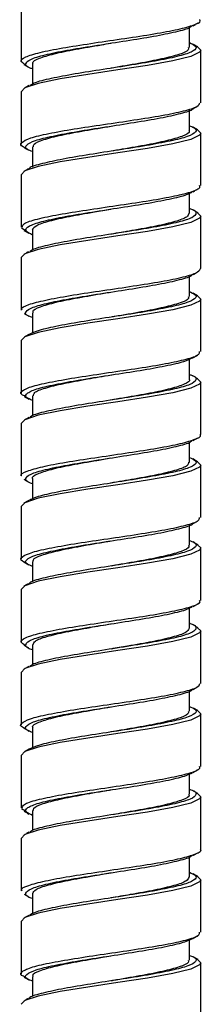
# Model space of a CAD drawing. Header units: inches. Extents: x 0.7 to 40, y 0 to 23.8.
# Tile 5 of 16: x 12.945 to 13.215, y 17.802 to 19.256. Entities that reach past the tile are written whole.
import ezdxf

# ---------------------------------------------------------------- set-up
doc = ezdxf.new("R2010")
doc.units = ezdxf.units.IN
doc.header["$MEASUREMENT"] = 0

msp = doc.modelspace()

# ---------------------------------------------------------------- linework, layer by layer
for p, q in [((12.9474, 19.2721), (12.9474, 19.1947)), ((13.1957, 19.2148), (13.1957, 19.2443)), ((13.2124, 19.1334), (13.2124, 19.2109)), ((12.964, 19.1907), (12.964, 19.1606)), ((13.0799, 19.1842), (13.0799, 19.1842)), ((12.9474, 19.1496), (12.9474, 19.0722)), ((13.1957, 19.0923), (13.1957, 19.1223)), ((13.2124, 19.0109), (13.2124, 19.0884)), ((12.964, 19.0682), (12.964, 19.0383)), ((12.9474, 19.0271), (12.9474, 18.9497)), ((13.1957, 18.9698), (13.1957, 18.9998)), ((13.2124, 18.8884), (13.2124, 18.9659)), ((12.9534, 18.9448), (12.9477, 18.9483)), ((12.964, 18.9457), (12.964, 18.916)), ((12.9474, 18.9046), (12.9474, 18.8271)), ((13.1957, 18.8473), (13.1957, 18.877)), ((13.0799, 18.8538), (13.0799, 18.8538)), ((13.2124, 18.7659), (13.2124, 18.8434)), ((12.964, 18.8232), (12.964, 18.7931)), ((13.0799, 18.8167), (13.0799, 18.8167)), ((12.9474, 18.7821), (12.9474, 18.7047)), ((13.1957, 18.7248), (13.1957, 18.7549)), ((13.2124, 18.6434), (13.2124, 18.7209)), ((12.964, 18.7007), (12.964, 18.6712)), ((12.9474, 18.6596), (12.9474, 18.5822)), ((13.1957, 18.6023), (13.1957, 18.6317)), ((13.2124, 18.5209), (13.2124, 18.5984)), ((12.964, 18.5782), (12.964, 18.5481)), ((12.9474, 18.5371), (12.9474, 18.4597)), ((13.1957, 18.4798), (13.1957, 18.5098)), ((13.0799, 18.4863), (13.0799, 18.4863)), ((13.2124, 18.3984), (13.2124, 18.4759)), ((12.964, 18.4557), (12.964, 18.4259)), ((12.9474, 18.4146), (12.9474, 18.3372)), ((13.1957, 18.3573), (13.1957, 18.3873)), ((13.2124, 18.2759), (13.2124, 18.3534)), ((12.964, 18.3332), (12.964, 18.3034)), ((13.0799, 18.3267), (13.0799, 18.3267)), ((12.9474, 18.2921), (12.9474, 18.2147)), ((13.1957, 18.2348), (13.1957, 18.2646)), ((13.2124, 18.1534), (13.2124, 18.2309)), ((12.964, 18.2107), (12.964, 18.1807)), ((12.9474, 18.1696), (12.9474, 18.0922)), ((13.1957, 18.1123), (13.1957, 18.1424)), ((13.2124, 18.0309), (13.2124, 18.1084)), ((12.9535, 18.0872), (12.9477, 18.0907)), ((12.964, 18.0882), (12.964, 18.0587)), ((12.9474, 18.0471), (12.9474, 17.9696)), ((13.1957, 17.9898), (13.1957, 18.0192)), ((13.0799, 17.9963), (13.0799, 17.9963)), ((13.2124, 17.9084), (13.2124, 17.9859)), ((12.964, 17.9657), (12.964, 17.9356)), ((12.9474, 17.9246), (12.9474, 17.8472)), ((13.1957, 17.8673), (13.1957, 17.8973)), ((13.2124, 17.7859), (13.2124, 17.8634)), ((12.964, 17.8432), (12.964, 17.8134))]:
    msp.add_line(p, q)
at = {"flags": 128}
for points in [[(13.2076, 19.2158), (13.2124, 19.2109), (13.2108, 19.2079), (13.198, 19.2017), (13.1712, 19.1951), (13.1338, 19.1884), (13.0902, 19.1818), (13.0455, 19.1751), (13.0047, 19.1685), (12.9725, 19.1618), (12.9527, 19.1552), (12.9474, 19.1496), (12.9474, 19.1496)], [(13.2077, 19.0932), (13.2124, 19.0884), (13.2108, 19.0854), (13.198, 19.0792), (13.1712, 19.0726), (13.1338, 19.0659), (13.0902, 19.0593), (13.0455, 19.0526), (13.0047, 19.046), (12.9725, 19.0393), (12.9527, 19.0327), (12.9474, 19.0271), (12.9474, 19.0271)], [(13.2078, 18.9706), (13.2124, 18.9659), (13.2108, 18.9629), (13.198, 18.9567), (13.1712, 18.9501), (13.1338, 18.9434), (13.0902, 18.9368), (13.0455, 18.9301), (13.0047, 18.9235), (12.9725, 18.9168), (12.9527, 18.9102), (12.9474, 18.9046), (12.9474, 18.9046)], [(13.2077, 18.8482), (13.2124, 18.8434), (13.2108, 18.8404), (13.198, 18.8342), (13.1712, 18.8276), (13.1338, 18.8209), (13.0902, 18.8143), (13.0455, 18.8076), (13.0047, 18.801), (12.9725, 18.7943), (12.9527, 18.7877), (12.9474, 18.7821), (12.9474, 18.7821)], [(13.2076, 18.7258), (13.2124, 18.7209), (13.2108, 18.7179), (13.198, 18.7117), (13.1712, 18.7051), (13.1338, 18.6984), (13.0902, 18.6918), (13.0455, 18.6851), (13.0047, 18.6785), (12.9725, 18.6718), (12.9527, 18.6652), (12.9474, 18.6596), (12.9474, 18.6596)], [(13.2077, 18.6032), (13.2124, 18.5984), (13.2108, 18.5954), (13.198, 18.5892), (13.1712, 18.5826), (13.1338, 18.5759), (13.0902, 18.5693), (13.0455, 18.5626), (13.0047, 18.556), (12.9725, 18.5493), (12.9527, 18.5427), (12.9474, 18.5371), (12.9474, 18.5371)], [(13.2078, 18.4806), (13.2124, 18.4759), (13.2108, 18.4729), (13.198, 18.4667), (13.1712, 18.4601), (13.1338, 18.4534), (13.0902, 18.4468), (13.0455, 18.4401), (13.0047, 18.4335), (12.9725, 18.4268), (12.9527, 18.4202), (12.9474, 18.4146), (12.9474, 18.4146)], [(13.2077, 18.3581), (13.2124, 18.3534), (13.2108, 18.3504), (13.198, 18.3442), (13.1712, 18.3376), (13.1338, 18.3309), (13.0902, 18.3243), (13.0455, 18.3176), (13.0047, 18.311), (12.9725, 18.3043), (12.9527, 18.2977), (12.9474, 18.2921), (12.9474, 18.2921)], [(13.2076, 18.2358), (13.2124, 18.2309), (13.2108, 18.2279), (13.198, 18.2217), (13.1712, 18.2151), (13.1338, 18.2084), (13.0902, 18.2018), (13.0455, 18.1951), (13.0047, 18.1885), (12.9725, 18.1818), (12.9527, 18.1752), (12.9474, 18.1696), (12.9474, 18.1696)], [(13.2076, 18.1133), (13.2124, 18.1084), (13.2108, 18.1054), (13.198, 18.0992), (13.1712, 18.0926), (13.1338, 18.0859), (13.0902, 18.0793), (13.0455, 18.0726), (13.0047, 18.066), (12.9725, 18.0593), (12.9527, 18.0527), (12.9474, 18.0471), (12.9474, 18.0471)], [(13.2077, 17.9906), (13.2124, 17.9859), (13.2108, 17.9829), (13.198, 17.9767), (13.1712, 17.9701), (13.1338, 17.9634), (13.0902, 17.9568), (13.0455, 17.9501), (13.0047, 17.9435), (12.9725, 17.9368), (12.9527, 17.9302), (12.9474, 17.9246), (12.9474, 17.9246)], [(13.0799, 17.9592), (13.0799, 17.9592)], [(13.2078, 17.8681), (13.2124, 17.8634), (13.2108, 17.8604), (13.198, 17.8542), (13.1712, 17.8476), (13.1338, 17.8409), (13.0902, 17.8343), (13.0455, 17.8276), (13.0047, 17.821), (12.9725, 17.8143), (12.9527, 17.8077), (12.9474, 17.8021), (12.9474, 17.8021)]]:
    msp.add_lwpolyline(points, dxfattribs=at)
for points, knots in [([(12.953, 19.1899), (12.9506, 19.1913), (12.9444, 19.195), (12.952, 19.2009), (12.9732, 19.2075), (13.0072, 19.2143), (13.0495, 19.2208), (13.0952, 19.2276), (13.1392, 19.2341), (13.1766, 19.2409), (13.2017, 19.2474), (13.2134, 19.2526), (13.2113, 19.2553), (13.2108, 19.2559)], [0, 0, 0, 0, 0.066645, 0.167316, 0.26797, 0.368628, 0.469306, 0.569961, 0.67067, 0.77132, 0.87204, 0.972689, 1, 1, 1, 1]), ([(13.2014, 19.247), (13.2026, 19.2477), (13.2049, 19.2491), (13.2072, 19.2505), (13.2084, 19.2512)], [0, 0, 0, 0, 0.4997718, 1, 1, 1, 1]), ([(12.964, 19.1832), (12.9631, 19.1835), (12.955, 19.186), (12.9526, 19.1907), (12.959, 19.1974), (12.9807, 19.204), (13.0135, 19.2108), (13.0541, 19.2173), (13.0975, 19.2241), (13.1392, 19.2306), (13.1731, 19.2374), (13.1945, 19.2427), (13.1985, 19.246), (13.1997, 19.247)], [0, 0, 0, 0, 0.013173, 0.117585, 0.221996, 0.326403, 0.430817, 0.535272, 0.63968, 0.744161, 0.848565, 0.953049, 1, 1, 1, 1]), ([(13.1957, 19.2222), (13.1996, 19.2203), (13.2081, 19.2161), (13.2036, 19.2099), (13.1859, 19.2032), (13.1556, 19.1965), (13.1167, 19.1899), (13.0735, 19.1832), (13.0309, 19.1767), (12.9945, 19.1698), (12.9689, 19.164), (12.9625, 19.1602), (12.9599, 19.1586)], [0, 0, 0, 0, 0.089808, 0.194563, 0.299253, 0.403974, 0.508666, 0.613361, 0.718069, 0.822762, 0.927511, 1, 1, 1, 1]), ([(12.9652, 19.1907), (12.9648, 19.1912), (12.9629, 19.1939), (12.9728, 19.199), (12.9944, 19.2055), (13.027, 19.2124), (13.0573, 19.2174), (13.0751, 19.2205), (13.0798, 19.2213)], [0, 0, 0, 0, 0.050998, 0.268837, 0.486814, 0.704637, 0.922653, 1, 1, 1, 1]), ([(13.2081, 19.2158), (13.2069, 19.2165), (13.2046, 19.2179), (13.2022, 19.2193), (13.201, 19.22)], [0, 0, 0, 0, 0.500305, 1, 1, 1, 1]), ([(13.1941, 19.2149), (13.1943, 19.2137), (13.1951, 19.2103), (13.1816, 19.2045), (13.1562, 19.198), (13.1215, 19.1912), (13.0943, 19.1867), (13.0807, 19.1844), (13.0802, 19.1843)], [0, 0, 0, 0, 0.119433, 0.337136, 0.555021, 0.772734, 0.990549, 1, 1, 1, 1]), ([(12.9513, 19.1899), (12.9524, 19.1892), (12.9548, 19.1878), (12.9571, 19.1864), (12.9583, 19.1857)], [0, 0, 0, 0, 0.500233, 1, 1, 1, 1]), ([(12.9586, 19.1587), (12.9574, 19.158), (12.955, 19.1566), (12.9527, 19.1552), (12.9515, 19.1545)], [0, 0, 0, 0, 0.499691, 1, 1, 1, 1]), ([(12.9519, 19.0674), (12.9514, 19.0676), (12.9451, 19.07), (12.9468, 19.0745), (12.9589, 19.0814), (12.9865, 19.0878), (13.0244, 19.0947), (13.0689, 19.1011), (13.1145, 19.1079), (13.1563, 19.1145), (13.1888, 19.1212), (13.2092, 19.1275), (13.2107, 19.1315), (13.2114, 19.1334)], [0, 0, 0, 0, 0.008425, 0.109155, 0.209834, 0.310581, 0.411258, 0.512002, 0.612683, 0.713405, 0.814089, 0.914773, 1, 1, 1, 1]), ([(12.964, 19.0612), (12.9613, 19.0622), (12.9527, 19.0655), (12.9535, 19.0708), (12.9662, 19.0777), (12.9928, 19.0841), (13.0293, 19.091), (13.0716, 19.0975), (13.1148, 19.1043), (13.1544, 19.1109), (13.1838, 19.1175), (13.1997, 19.1221), (13.2011, 19.1244), (13.2012, 19.1245)], [0, 0, 0, 0, 0.049103, 0.154213, 0.259257, 0.364381, 0.469424, 0.574539, 0.679586, 0.784669, 0.889719, 0.994771, 1, 1, 1, 1]), ([(13.2014, 19.1245), (13.2026, 19.1252), (13.205, 19.1266), (13.2073, 19.128), (13.2085, 19.1287)], [0, 0, 0, 0, 0.499745, 1, 1, 1, 1]), ([(13.1957, 19.0994), (13.1982, 19.0985), (13.2067, 19.0953), (13.2066, 19.0902), (13.1949, 19.0833), (13.1691, 19.0768), (13.1332, 19.07), (13.0911, 19.0635), (13.0478, 19.0567), (13.0078, 19.0501), (12.9776, 19.0434), (12.9609, 19.0388), (12.9592, 19.0363), (12.959, 19.036)], [0, 0, 0, 0, 0.042283, 0.147387, 0.252439, 0.357567, 0.462615, 0.567743, 0.672795, 0.7779, 0.882957, 0.988018, 1, 1, 1, 1]), ([(12.9656, 19.0681), (12.9654, 19.0695), (12.965, 19.073), (12.9794, 19.079), (13.0054, 19.0855), (13.0406, 19.0922), (13.0669, 19.0966), (13.08, 19.0988)], [0, 0, 0, 0, 0.132582, 0.349781, 0.567139, 0.784351, 1, 1, 1, 1]), ([(13.1948, 19.0923), (13.1951, 19.092), (13.1971, 19.0894), (13.1879, 19.0844), (13.167, 19.0779), (13.1349, 19.0711), (13.1042, 19.0659), (13.0855, 19.0627), (13.0801, 19.0617)], [0, 0, 0, 0, 0.037613, 0.255657, 0.473805, 0.691834, 0.910042, 1, 1, 1, 1]), ([(13.2083, 19.0931), (13.2072, 19.0938), (13.2048, 19.0953), (13.2025, 19.0967), (13.2013, 19.0974)], [0, 0, 0, 0, 0.5003, 1, 1, 1, 1]), ([(12.9513, 19.0675), (12.9524, 19.0667), (12.9548, 19.0653), (12.9571, 19.0639), (12.9583, 19.0632)], [0, 0, 0, 0, 0.5002752, 1, 1, 1, 1]), ([(12.9583, 19.0361), (12.9572, 19.0354), (12.9548, 19.0339), (12.9524, 19.0325), (12.9513, 19.0318)], [0, 0, 0, 0, 0.499721, 1, 1, 1, 1]), ([(12.9486, 18.9497), (12.9491, 18.9514), (12.95, 18.9554), (12.9696, 18.9616), (13.0015, 18.9683), (13.0429, 18.9748), (13.0885, 18.9816), (13.133, 18.9881), (13.1717, 18.9949), (13.1989, 19.0014), (13.2124, 19.0069), (13.2109, 19.01), (13.2105, 19.0109)], [0, 0, 0, 0, 0.08633, 0.194844, 0.303371, 0.411883, 0.5204, 0.628941, 0.737454, 0.846027, 0.954535, 1, 1, 1, 1]), ([(12.964, 18.938), (12.9598, 18.9402), (12.9514, 18.9446), (12.9569, 18.9511), (12.9756, 18.9578), (13.0066, 18.9645), (13.046, 18.971), (13.0892, 18.9778), (13.1316, 18.9843), (13.1674, 18.9912), (13.1919, 18.9968), (13.1976, 19.0005), (13.1998, 19.002)], [0, 0, 0, 0, 0.100538, 0.204688, 0.308788, 0.412894, 0.516989, 0.621093, 0.725229, 0.829326, 0.933492, 1, 1, 1, 1]), ([(13.2013, 19.0019), (13.2025, 19.0026), (13.2049, 19.004), (13.2072, 19.0055), (13.2084, 19.0062)], [0, 0, 0, 0, 0.499708, 1, 1, 1, 1]), ([(13.1957, 18.9774), (13.1963, 18.9772), (13.2042, 18.9749), (13.2071, 18.9702), (13.2017, 18.9636), (13.1809, 18.957), (13.1488, 18.9502), (13.1086, 18.9437), (13.0652, 18.9369), (13.0233, 18.9304), (12.9886, 18.9235), (12.9661, 18.9181), (12.9616, 18.9147), (12.96, 18.9135)], [0, 0, 0, 0, 0.007701, 0.111897, 0.216112, 0.320307, 0.424507, 0.528728, 0.632924, 0.737182, 0.841372, 0.945642, 1, 1, 1, 1]), ([(12.9641, 18.9456), (12.9653, 18.9478), (12.9676, 18.9522), (12.9877, 18.9588), (13.0175, 18.9656), (13.0502, 18.9713), (13.0717, 18.9749), (13.0799, 18.9763)], [0, 0, 0, 0, 0.212503, 0.429811, 0.647138, 0.864542, 1, 1, 1, 1]), ([(13.2085, 18.9706), (13.2073, 18.9713), (13.205, 18.9727), (13.2026, 18.9741), (13.2014, 18.9748)], [0, 0, 0, 0, 0.500251, 1, 1, 1, 1]), ([(13.1947, 18.9699), (13.1943, 18.9681), (13.1933, 18.9641), (13.1759, 18.9578), (13.1477, 18.9511), (13.1138, 18.9449), (13.09, 18.9409), (13.0796, 18.9392)], [0, 0, 0, 0, 0.177064, 0.394106, 0.611171, 0.828203, 1, 1, 1, 1]), ([(12.9514, 18.9449), (12.9526, 18.9442), (12.9549, 18.9427), (12.9573, 18.9413), (12.9585, 18.9406)], [0, 0, 0, 0, 0.5003033, 1, 1, 1, 1]), ([(12.9583, 18.9136), (12.9571, 18.9129), (12.9548, 18.9114), (12.9525, 18.91), (12.9513, 18.9093)], [0, 0, 0, 0, 0.4997759, 1, 1, 1, 1]), ([(12.9487, 18.8271), (12.9483, 18.8276), (12.946, 18.8303), (12.9571, 18.8354), (12.9815, 18.8418), (13.0184, 18.8487), (13.0621, 18.8551), (13.1079, 18.862), (13.1506, 18.8684), (13.1848, 18.8752), (13.2079, 18.8818), (13.2108, 18.8862), (13.2123, 18.8884)], [0, 0, 0, 0, 0.023852, 0.132383, 0.240964, 0.349488, 0.458086, 0.566608, 0.675202, 0.783728, 0.892297, 1, 1, 1, 1]), ([(12.964, 18.816), (12.9621, 18.8167), (12.9537, 18.8196), (12.9527, 18.8246), (12.9626, 18.8314), (12.9869, 18.8379), (13.0217, 18.8447), (13.0633, 18.8512), (13.1067, 18.858), (13.1474, 18.8645), (13.179, 18.8713), (13.1972, 18.8762), (13.1996, 18.8789), (13.2, 18.8793)], [0, 0, 0, 0, 0.031205, 0.136347, 0.241475, 0.346658, 0.45178, 0.556981, 0.662101, 0.767296, 0.87242, 0.977588, 1, 1, 1, 1]), ([(13.2011, 18.8793), (13.2023, 18.88), (13.2047, 18.8814), (13.207, 18.8829), (13.2082, 18.8836)], [0, 0, 0, 0, 0.499691, 1, 1, 1, 1]), ([(13.1957, 18.8544), (13.1989, 18.853), (13.2075, 18.8495), (13.2055, 18.8439), (13.1909, 18.837), (13.1629, 18.8305), (13.1255, 18.8237), (13.0828, 18.8172), (13.0397, 18.8105), (13.0016, 18.8038), (12.9721, 18.7974), (12.9632, 18.7932), (12.959, 18.7911)], [0, 0, 0, 0, 0.06218, 0.1675, 0.272739, 0.378056, 0.483299, 0.588588, 0.693836, 0.799083, 0.904327, 1, 1, 1, 1]), ([(12.9655, 18.8232), (12.9651, 18.8239), (12.9634, 18.8268), (12.9744, 18.8322), (12.9973, 18.8387), (13.0307, 18.8455), (13.0599, 18.8504), (13.0764, 18.8532), (13.0797, 18.8538)], [0, 0, 0, 0, 0.073105, 0.291027, 0.509128, 0.72704, 0.945144, 1, 1, 1, 1]), ([(13.1941, 18.8473), (13.1945, 18.8464), (13.1957, 18.8432), (13.1835, 18.8376), (13.1593, 18.8312), (13.1253, 18.8243), (13.097, 18.8196), (13.082, 18.8171), (13.0801, 18.8168)], [0, 0, 0, 0, 0.095754, 0.313733, 0.531909, 0.74989, 0.968031, 1, 1, 1, 1]), ([(13.2083, 18.8481), (13.2072, 18.8488), (13.2048, 18.8502), (13.2025, 18.8517), (13.2013, 18.8524)], [0, 0, 0, 0, 0.500243, 1, 1, 1, 1]), ([(12.9516, 18.8223), (12.9527, 18.8216), (12.9551, 18.8201), (12.9575, 18.8187), (12.9586, 18.818)], [0, 0, 0, 0, 0.500308, 1, 1, 1, 1]), ([(12.9586, 18.7912), (12.9574, 18.7905), (12.9551, 18.7891), (12.9527, 18.7877), (12.9516, 18.787)], [0, 0, 0, 0, 0.499729, 1, 1, 1, 1]), ([(12.9535, 18.6996), (12.9515, 18.7006), (12.9446, 18.7037), (12.9486, 18.7089), (12.9654, 18.7157), (12.9962, 18.7222), (13.0364, 18.7289), (13.0817, 18.7356), (13.1268, 18.7422), (13.1666, 18.7489), (13.1957, 18.7554), (13.2114, 18.7613), (13.2107, 18.7647), (13.2105, 18.7659)], [0, 0, 0, 0, 0.040437, 0.140787, 0.24107, 0.341402, 0.44169, 0.541987, 0.642271, 0.742561, 0.842876, 0.943162, 1, 1, 1, 1]), ([(12.964, 18.6935), (12.9605, 18.6951), (12.952, 18.699), (12.955, 18.7048), (12.9709, 18.7116), (12.9999, 18.7181), (13.038, 18.7249), (13.081, 18.7315), (13.1239, 18.7381), (13.1613, 18.7449), (13.1889, 18.7509), (13.1967, 18.755), (13.2001, 18.7568)], [0, 0, 0, 0, 0.073362, 0.178641, 0.283839, 0.3891, 0.494304, 0.599526, 0.704728, 0.809937, 0.915169, 1, 1, 1, 1]), ([(13.201, 18.7567), (13.2022, 18.7574), (13.2046, 18.7589), (13.2069, 18.7603), (13.2081, 18.761)], [0, 0, 0, 0, 0.499699, 1, 1, 1, 1]), ([(13.1957, 18.7321), (13.1972, 18.7316), (13.2055, 18.7289), (13.2071, 18.724), (13.1988, 18.7172), (13.1756, 18.7108), (13.1416, 18.7039), (13.1004, 18.6975), (13.057, 18.6906), (13.0159, 18.6841), (12.9832, 18.6773), (12.9637, 18.6723), (12.9608, 18.6694), (12.9601, 18.6687)], [0, 0, 0, 0, 0.023149, 0.128168, 0.233196, 0.338254, 0.443276, 0.548366, 0.653382, 0.75848, 0.863498, 0.968581, 1, 1, 1, 1]), ([(12.9654, 18.7007), (12.9655, 18.7022), (12.9657, 18.706), (12.9815, 18.7121), (13.0087, 18.7187), (13.0433, 18.7252), (13.0684, 18.7294), (13.0803, 18.7314)], [0, 0, 0, 0, 0.154469, 0.371322, 0.588277, 0.805138, 1, 1, 1, 1]), ([(13.2081, 18.7258), (13.2069, 18.7265), (13.2046, 18.7279), (13.2022, 18.7293), (13.201, 18.73)], [0, 0, 0, 0, 0.500294, 1, 1, 1, 1]), ([(13.1953, 18.7248), (13.1954, 18.7247), (13.1976, 18.7223), (13.1892, 18.7176), (13.1698, 18.7111), (13.1385, 18.7042), (13.1068, 18.6988), (13.0867, 18.6954), (13.0799, 18.6942)], [0, 0, 0, 0, 0.015671, 0.233462, 0.451288, 0.669072, 0.886995, 1, 1, 1, 1]), ([(12.9516, 18.6997), (12.9528, 18.699), (12.9552, 18.6976), (12.9575, 18.6962), (12.9587, 18.6955)], [0, 0, 0, 0, 0.5002879, 1, 1, 1, 1]), ([(12.9587, 18.6688), (12.9575, 18.6681), (12.9551, 18.6666), (12.9528, 18.6652), (12.9516, 18.6645)], [0, 0, 0, 0, 0.499693, 1, 1, 1, 1]), ([(12.9479, 18.5822), (12.9477, 18.5823), (12.9452, 18.5847), (12.9548, 18.5894), (12.9769, 18.5959), (13.0125, 18.6027), (13.0554, 18.6091), (13.1013, 18.616), (13.1446, 18.6224), (13.1808, 18.6293), (13.204, 18.6358), (13.2141, 18.6406), (13.2117, 18.6431), (13.2114, 18.6434)], [0, 0, 0, 0, 0.007953, 0.116491, 0.225044, 0.333579, 0.442168, 0.550698, 0.659302, 0.767831, 0.876429, 0.984961, 1, 1, 1, 1]), ([(13.2011, 18.6343), (13.2023, 18.635), (13.2046, 18.6364), (13.207, 18.6378), (13.2082, 18.6385)], [0, 0, 0, 0, 0.499729, 1, 1, 1, 1]), ([(12.964, 18.5708), (12.963, 18.5711), (12.9548, 18.5736), (12.9525, 18.5784), (12.9594, 18.5851), (12.9814, 18.5916), (13.0144, 18.5984), (13.0551, 18.6049), (13.0985, 18.6118), (13.1401, 18.6182), (13.1738, 18.6251), (13.1947, 18.6303), (13.1984, 18.6334), (13.1995, 18.6343)], [0, 0, 0, 0, 0.015122, 0.119878, 0.224634, 0.329393, 0.43415, 0.538955, 0.643706, 0.748532, 0.85328, 0.958106, 1, 1, 1, 1]), ([(13.1957, 18.6097), (13.1996, 18.6078), (13.2081, 18.6037), (13.2038, 18.5976), (13.1865, 18.5908), (13.1564, 18.5842), (13.1177, 18.5776), (13.0745, 18.5708), (13.0319, 18.5643), (12.9953, 18.5575), (12.9692, 18.5516), (12.9625, 18.5477), (12.9596, 18.546)], [0, 0, 0, 0, 0.0862026, 0.1909, 0.2955295, 0.4001961, 0.5048284, 0.6094624, 0.7141025, 0.8187364, 0.92342, 1, 1, 1, 1]), ([(12.9644, 18.5782), (12.9643, 18.5783), (12.9621, 18.5807), (12.9704, 18.5854), (12.9899, 18.5919), (13.0211, 18.5988), (13.0528, 18.6042), (13.0729, 18.6076), (13.0798, 18.6088)], [0, 0, 0, 0, 0.015208, 0.233044, 0.450914, 0.668744, 0.886712, 1, 1, 1, 1]), ([(13.1944, 18.6024), (13.1943, 18.6008), (13.194, 18.597), (13.1782, 18.5909), (13.151, 18.5843), (13.1164, 18.5779), (13.0913, 18.5736), (13.0794, 18.5716)], [0, 0, 0, 0, 0.154936, 0.371773, 0.588709, 0.805554, 1, 1, 1, 1]), ([(13.2083, 18.6032), (13.2071, 18.6039), (13.2047, 18.6053), (13.2024, 18.6067), (13.2012, 18.6074)], [0, 0, 0, 0, 0.500307, 1, 1, 1, 1]), ([(12.9514, 18.5773), (12.9526, 18.5766), (12.955, 18.5752), (12.9573, 18.5738), (12.9585, 18.5731)], [0, 0, 0, 0, 0.500251, 1, 1, 1, 1]), ([(12.9584, 18.5461), (12.9572, 18.5454), (12.9549, 18.544), (12.9525, 18.5426), (12.9513, 18.5419)], [0, 0, 0, 0, 0.4997047, 1, 1, 1, 1]), ([(12.9526, 18.4549), (12.9514, 18.4554), (12.9448, 18.4581), (12.9475, 18.4629), (12.9619, 18.4697), (12.991, 18.4762), (13.0301, 18.483), (13.075, 18.4895), (13.1204, 18.4962), (13.1612, 18.5029), (13.1922, 18.5095), (13.2103, 18.5156), (13.2107, 18.5193), (13.2108, 18.5209)], [0, 0, 0, 0, 0.022445, 0.123121, 0.22373, 0.324407, 0.425017, 0.525676, 0.626291, 0.726913, 0.827524, 0.928142, 1, 1, 1, 1]), ([(12.964, 18.4487), (12.9612, 18.4498), (12.9526, 18.4531), (12.9536, 18.4585), (12.9667, 18.4654), (12.9936, 18.4718), (13.0302, 18.4787), (13.0727, 18.4852), (13.1158, 18.4919), (13.1553, 18.4985), (13.1843, 18.5051), (13.2, 18.5097), (13.2013, 18.5119), (13.2013, 18.5119)], [0, 0, 0, 0, 0.051608, 0.156877, 0.262075, 0.367354, 0.472553, 0.577819, 0.683022, 0.788253, 0.893457, 0.998665, 1, 1, 1, 1]), ([(13.2014, 18.512), (13.2026, 18.5127), (13.2049, 18.5141), (13.2072, 18.5155), (13.2084, 18.5162)], [0, 0, 0, 0, 0.499766, 1, 1, 1, 1]), ([(13.1957, 18.4869), (13.1981, 18.486), (13.2066, 18.4829), (13.2067, 18.4778), (13.1954, 18.4709), (13.1698, 18.4645), (13.1342, 18.4576), (13.0921, 18.4512), (13.0488, 18.4443), (13.0087, 18.4378), (12.9782, 18.4311), (12.9611, 18.4264), (12.9593, 18.4238), (12.9591, 18.4235)], [0, 0, 0, 0, 0.039988, 0.14501, 0.249987, 0.355036, 0.460009, 0.565062, 0.670036, 0.77507, 0.88005, 0.985043, 1, 1, 1, 1]), ([(12.9656, 18.4557), (12.9653, 18.4566), (12.964, 18.4598), (12.9762, 18.4654), (13.0003, 18.4718), (13.0344, 18.4787), (13.0626, 18.4834), (13.0776, 18.4859), (13.0796, 18.4863)], [0, 0, 0, 0, 0.095273, 0.313257, 0.531436, 0.749421, 0.967567, 1, 1, 1, 1]), ([(13.1942, 18.4798), (13.1946, 18.4791), (13.1963, 18.4762), (13.1853, 18.4708), (13.1623, 18.4643), (13.129, 18.4575), (13.0997, 18.4526), (13.0833, 18.4498), (13.08, 18.4492)], [0, 0, 0, 0, 0.07357, 0.291448, 0.509507, 0.727377, 0.945437, 1, 1, 1, 1]), ([(13.2085, 18.4806), (13.2073, 18.4813), (13.2049, 18.4827), (13.2026, 18.4841), (13.2014, 18.4848)], [0, 0, 0, 0, 0.500272, 1, 1, 1, 1]), ([(12.9513, 18.4549), (12.9525, 18.4542), (12.9548, 18.4528), (12.9571, 18.4514), (12.9583, 18.4507)], [0, 0, 0, 0, 0.500223, 1, 1, 1, 1]), ([(12.9583, 18.4235), (12.9571, 18.4228), (12.9548, 18.4214), (12.9524, 18.42), (12.9512, 18.4193)], [0, 0, 0, 0, 0.499757, 1, 1, 1, 1]), ([(12.9531, 18.3324), (12.9506, 18.3338), (12.9444, 18.3375), (12.9518, 18.3433), (12.9728, 18.3499), (13.0067, 18.3567), (13.0488, 18.3632), (13.0946, 18.37), (13.1386, 18.3765), (13.1761, 18.3833), (13.2014, 18.3898), (13.2133, 18.395), (13.2112, 18.3978), (13.2108, 18.3984)], [0, 0, 0, 0, 0.0651129, 0.1657965, 0.2664596, 0.3671267, 0.4678094, 0.5684738, 0.6691889, 0.7698479, 0.8705761, 0.971234, 1, 1, 1, 1]), ([(13.2015, 18.3895), (13.2026, 18.3902), (13.205, 18.3916), (13.2073, 18.393), (13.2085, 18.3937)], [0, 0, 0, 0, 0.499755, 1, 1, 1, 1]), ([(12.964, 18.3254), (12.964, 18.3254), (12.9563, 18.3276), (12.9529, 18.3322), (12.9567, 18.3388), (12.9763, 18.3454), (13.0074, 18.3521), (13.047, 18.3587), (13.0903, 18.3655), (13.1326, 18.372), (13.1682, 18.3788), (13.1923, 18.3845), (13.1978, 18.3881), (13.1999, 18.3895)], [0, 0, 0, 0, 0.0002831, 0.1041328, 0.208031, 0.311885, 0.4157374, 0.5195838, 0.6234405, 0.727336, 0.8311866, 0.9351087, 1, 1, 1, 1]), ([(13.1957, 18.3649), (13.1962, 18.3648), (13.204, 18.3625), (13.207, 18.3579), (13.202, 18.3512), (13.1815, 18.3446), (13.1497, 18.3379), (13.1096, 18.3314), (13.0663, 18.3245), (13.0242, 18.3181), (12.9893, 18.3112), (12.9665, 18.3058), (12.9618, 18.3023), (12.9601, 18.3011)], [0, 0, 0, 0, 0.005866, 0.110149, 0.21446, 0.318744, 0.423031, 0.527334, 0.631619, 0.735961, 0.840239, 0.944597, 1, 1, 1, 1]), ([(12.965, 18.3332), (12.9654, 18.3349), (12.9664, 18.3389), (12.9838, 18.3452), (13.012, 18.3519), (13.0459, 18.3581), (13.0696, 18.3621), (13.0801, 18.3639)], [0, 0, 0, 0, 0.176621, 0.393711, 0.610825, 0.827906, 1, 1, 1, 1]), ([(13.2084, 18.3581), (13.2072, 18.3588), (13.2049, 18.3602), (13.2026, 18.3616), (13.2014, 18.3623)], [0, 0, 0, 0, 0.5002289, 1, 1, 1, 1]), ([(13.1956, 18.3574), (13.1944, 18.3552), (13.1921, 18.3508), (13.172, 18.3442), (13.1421, 18.3374), (13.1095, 18.3318), (13.088, 18.3281), (13.0798, 18.3267)], [0, 0, 0, 0, 0.2129158, 0.4301618, 0.6474271, 0.8647706, 1, 1, 1, 1]), ([(12.9512, 18.3325), (12.9524, 18.3318), (12.9548, 18.3303), (12.9571, 18.3289), (12.9583, 18.3282)], [0, 0, 0, 0, 0.500267, 1, 1, 1, 1]), ([(12.9585, 18.3012), (12.9573, 18.3004), (12.955, 18.299), (12.9526, 18.2976), (12.9514, 18.2969)], [0, 0, 0, 0, 0.4997493, 1, 1, 1, 1]), ([(12.9519, 18.2099), (12.9515, 18.21), (12.9451, 18.2125), (12.9467, 18.2169), (12.9586, 18.2238), (12.9861, 18.2302), (13.0238, 18.2371), (13.0682, 18.2435), (13.1139, 18.2503), (13.1557, 18.2569), (13.1884, 18.2636), (13.2091, 18.2699), (13.2107, 18.274), (13.2114, 18.2759)], [0, 0, 0, 0, 0.007907, 0.10854, 0.209125, 0.309776, 0.410359, 0.51101, 0.611595, 0.712226, 0.812815, 0.913408, 1, 1, 1, 1]), ([(12.964, 18.2036), (12.962, 18.2043), (12.9535, 18.2072), (12.9528, 18.2122), (12.963, 18.2191), (12.9876, 18.2255), (13.0226, 18.2324), (13.0644, 18.2388), (13.1078, 18.2457), (13.1483, 18.2522), (13.1797, 18.259), (13.1976, 18.2638), (13.1999, 18.2665), (13.2002, 18.267)], [0, 0, 0, 0, 0.033267, 0.138239, 0.24319, 0.348199, 0.453143, 0.558167, 0.66311, 0.768126, 0.873073, 0.978058, 1, 1, 1, 1]), ([(13.2014, 18.2669), (13.2025, 18.2677), (13.2049, 18.2691), (13.2073, 18.2705), (13.2084, 18.2712)], [0, 0, 0, 0, 0.499715, 1, 1, 1, 1]), ([(13.1957, 18.2419), (13.1988, 18.2406), (13.2074, 18.2371), (13.2056, 18.2315), (13.1914, 18.2247), (13.1637, 18.2182), (13.1265, 18.2114), (13.0839, 18.2048), (13.0407, 18.1982), (13.0024, 18.1915), (12.9726, 18.1851), (12.9634, 18.1807), (12.959, 18.1787)], [0, 0, 0, 0, 0.059538, 0.164937, 0.270256, 0.375655, 0.480977, 0.586352, 0.691679, 0.797008, 0.902329, 1, 1, 1, 1]), ([(12.9649, 18.2107), (12.9646, 18.2111), (12.9626, 18.2136), (12.9718, 18.2186), (12.9926, 18.2251), (13.0247, 18.2319), (13.0556, 18.2372), (13.0743, 18.2404), (13.0799, 18.2413)], [0, 0, 0, 0, 0.037068, 0.254759, 0.472553, 0.690229, 0.908084, 1, 1, 1, 1]), ([(13.1941, 18.2349), (13.1943, 18.2335), (13.1947, 18.23), (13.1803, 18.224), (13.1542, 18.2175), (13.1191, 18.2108), (13.0928, 18.2064), (13.0797, 18.2042)], [0, 0, 0, 0, 0.13306, 0.350266, 0.56763, 0.784849, 1, 1, 1, 1]), ([(13.2081, 18.2358), (13.207, 18.2365), (13.2046, 18.2379), (13.2022, 18.2393), (13.2011, 18.24)], [0, 0, 0, 0, 0.500278, 1, 1, 1, 1]), ([(12.9514, 18.2099), (12.9525, 18.2092), (12.9549, 18.2078), (12.9573, 18.2063), (12.9584, 18.2056)], [0, 0, 0, 0, 0.5002989, 1, 1, 1, 1]), ([(12.9587, 18.1788), (12.9575, 18.1781), (12.9552, 18.1767), (12.9528, 18.1752), (12.9516, 18.1745)], [0, 0, 0, 0, 0.499702, 1, 1, 1, 1]), ([(12.9487, 18.0922), (12.9491, 18.0939), (12.9499, 18.0978), (12.9692, 18.104), (13.001, 18.1107), (13.0423, 18.1173), (13.0878, 18.124), (13.1324, 18.1305), (13.1712, 18.1373), (13.1986, 18.1438), (13.2124, 18.1493), (13.2109, 18.1525), (13.2105, 18.1534)], [0, 0, 0, 0, 0.084763, 0.193276, 0.301807, 0.410319, 0.518835, 0.627371, 0.735884, 0.844454, 0.952962, 1, 1, 1, 1]), ([(12.964, 18.081), (12.9604, 18.0826), (12.9519, 18.0865), (12.9552, 18.0924), (12.9715, 18.0993), (13.0007, 18.1058), (13.039, 18.1125), (13.082, 18.1192), (13.1248, 18.1257), (13.1621, 18.1325), (13.1894, 18.1386), (13.1969, 18.1426), (13.2002, 18.1444)], [0, 0, 0, 0, 0.076299, 0.181358, 0.286341, 0.39138, 0.496367, 0.601364, 0.706347, 0.811338, 0.91636, 1, 1, 1, 1]), ([(13.2012, 18.1443), (13.2024, 18.145), (13.2047, 18.1465), (13.2071, 18.1479), (13.2083, 18.1486)], [0, 0, 0, 0, 0.499693, 1, 1, 1, 1]), ([(13.1957, 18.1196), (13.1971, 18.1192), (13.2054, 18.1165), (13.2072, 18.1117), (13.1992, 18.1049), (13.1762, 18.0984), (13.1425, 18.0916), (13.1014, 18.0851), (13.058, 18.0782), (13.0168, 18.0718), (12.9838, 18.0649), (12.964, 18.0599), (12.9608, 18.0569), (12.96, 18.0562)], [0, 0, 0, 0, 0.021115, 0.125941, 0.230771, 0.335626, 0.440453, 0.545343, 0.650164, 0.755065, 0.859886, 0.964776, 1, 1, 1, 1]), ([(12.9657, 18.0881), (12.9654, 18.0893), (12.9646, 18.0927), (12.9781, 18.0985), (13.0035, 18.105), (13.0381, 18.1119), (13.0653, 18.1163), (13.0789, 18.1187), (13.0795, 18.1187)], [0, 0, 0, 0, 0.118997, 0.336786, 0.554758, 0.772556, 0.990458, 1, 1, 1, 1]), ([(13.2082, 18.1132), (13.207, 18.114), (13.2046, 18.1154), (13.2023, 18.1168), (13.2011, 18.1175)], [0, 0, 0, 0, 0.500308, 1, 1, 1, 1]), ([(13.1945, 18.1123), (13.1949, 18.1118), (13.1968, 18.1091), (13.1869, 18.104), (13.1652, 18.0975), (13.1327, 18.0906), (13.1024, 18.0856), (13.0846, 18.0825), (13.0799, 18.0817)], [0, 0, 0, 0, 0.051469, 0.269281, 0.487233, 0.70503, 0.92302, 1, 1, 1, 1]), ([(12.9515, 18.0873), (12.9527, 18.0866), (12.9551, 18.0852), (12.9574, 18.0837), (12.9586, 18.083)], [0, 0, 0, 0, 0.500309, 1, 1, 1, 1]), ([(12.9585, 18.0562), (12.9573, 18.0555), (12.955, 18.054), (12.9526, 18.0526), (12.9514, 18.0519)], [0, 0, 0, 0, 0.499695, 1, 1, 1, 1]), ([(12.9486, 17.9696), (12.9482, 17.9701), (12.946, 17.9727), (12.9569, 17.9778), (12.981, 17.9842), (13.0178, 17.9911), (13.0615, 17.9975), (13.1073, 18.0044), (13.1499, 18.0108), (13.1848, 18.0176), (13.2059, 18.0242), (13.2149, 18.0287), (13.2123, 18.0309), (13.2123, 18.0309)], [0, 0, 0, 0, 0.022286, 0.130818, 0.239398, 0.347925, 0.456523, 0.565047, 0.673644, 0.78217, 0.890744, 0.999276, 1, 1, 1, 1]), ([(12.964, 17.9583), (12.9628, 17.9587), (12.9547, 17.9613), (12.9525, 17.966), (12.9598, 17.9728), (12.9821, 17.9793), (13.0153, 17.9861), (13.0561, 17.9926), (13.0996, 17.9994), (13.141, 18.0059), (13.1745, 18.0128), (13.195, 18.0179), (13.1985, 18.0209), (13.1995, 18.0218)], [0, 0, 0, 0, 0.017066, 0.121938, 0.226814, 0.331699, 0.436573, 0.541499, 0.646367, 0.751313, 0.856178, 0.96112, 1, 1, 1, 1]), ([(13.201, 18.0217), (13.2022, 18.0225), (13.2046, 18.0239), (13.2069, 18.0253), (13.2081, 18.026)], [0, 0, 0, 0, 0.4996954, 1, 1, 1, 1]), ([(13.1957, 17.9971), (13.1995, 17.9953), (13.208, 17.9913), (13.2041, 17.9852), (13.1871, 17.9785), (13.1573, 17.9719), (13.1186, 17.9652), (13.0756, 17.9585), (13.0328, 17.952), (12.996, 17.9452), (12.9694, 17.9392), (12.9624, 17.9352), (12.9594, 17.9335)], [0, 0, 0, 0, 0.0827527, 0.1874223, 0.2920205, 0.3966626, 0.5012647, 0.6058666, 0.7104678, 0.8150721, 0.9197201, 1, 1, 1, 1]), ([(12.9645, 17.9656), (12.9654, 17.9677), (12.9671, 17.9719), (12.9861, 17.9784), (13.0154, 17.9851), (13.0485, 17.991), (13.0709, 17.9948), (13.08, 17.9963)], [0, 0, 0, 0, 0.19866, 0.415847, 0.633041, 0.850269, 1, 1, 1, 1]), ([(13.195, 17.9899), (13.1943, 17.9879), (13.1929, 17.9838), (13.1744, 17.9774), (13.1455, 17.9706), (13.1121, 17.9647), (13.0893, 17.9608), (13.0797, 17.9592)], [0, 0, 0, 0, 0.191043, 0.408206, 0.625371, 0.842544, 1, 1, 1, 1]), ([(13.2084, 17.9906), (13.2072, 17.9913), (13.2049, 17.9927), (13.2025, 17.9941), (13.2013, 17.9948)], [0, 0, 0, 0, 0.5002902, 1, 1, 1, 1]), ([(12.9516, 17.9647), (12.9528, 17.964), (12.9552, 17.9626), (12.9575, 17.9612), (12.9587, 17.9605)], [0, 0, 0, 0, 0.500294, 1, 1, 1, 1]), ([(12.9583, 17.9335), (12.9571, 17.9328), (12.9548, 17.9314), (12.9524, 17.93), (12.9512, 17.9293)], [0, 0, 0, 0, 0.499735, 1, 1, 1, 1]), ([(12.9534, 17.8422), (12.9515, 17.8431), (12.9446, 17.8462), (12.9485, 17.8513), (12.965, 17.8581), (12.9957, 17.8646), (13.0358, 17.8713), (13.0811, 17.878), (13.1261, 17.8846), (13.166, 17.8913), (13.1954, 17.8978), (13.2113, 17.9037), (13.2107, 17.9071), (13.2105, 17.9084)], [0, 0, 0, 0, 0.037962, 0.138419, 0.238808, 0.339249, 0.439642, 0.54005, 0.640441, 0.740838, 0.841255, 0.941648, 1, 1, 1, 1]), ([(12.964, 17.8362), (12.9611, 17.8373), (12.9525, 17.8407), (12.9538, 17.8461), (12.9672, 17.853), (12.9944, 17.8595), (13.0312, 17.8663), (13.0737, 17.8728), (13.1169, 17.8796), (13.1556, 17.8862), (13.1864, 17.8928), (13.1963, 17.8972), (13.2012, 17.8994)], [0, 0, 0, 0, 0.054145, 0.159505, 0.26479, 0.370157, 0.475444, 0.580794, 0.686086, 0.791398, 0.896689, 1, 1, 1, 1]), ([(13.2011, 17.8993), (13.2022, 17.9), (13.2046, 17.9014), (13.2069, 17.9028), (13.2081, 17.9035)], [0, 0, 0, 0, 0.499721, 1, 1, 1, 1]), ([(13.1957, 17.8744), (13.198, 17.8736), (13.2064, 17.8706), (13.2068, 17.8655), (13.1958, 17.8586), (13.1706, 17.8522), (13.1351, 17.8453), (13.0932, 17.8388), (13.0499, 17.832), (13.0096, 17.8255), (12.9788, 17.8187), (12.9615, 17.814), (12.9595, 17.8114), (12.9592, 17.8111)], [0, 0, 0, 0, 0.037783, 0.142836, 0.247851, 0.352934, 0.457944, 0.563035, 0.668045, 0.77312, 0.878136, 0.983173, 1, 1, 1, 1]), ([(12.9653, 17.8432), (12.9649, 17.8438), (12.9631, 17.8466), (12.9734, 17.8518), (12.9955, 17.8582), (13.0283, 17.8651), (13.0583, 17.8701), (13.0756, 17.8731), (13.0798, 17.8738)], [0, 0, 0, 0, 0.059093, 0.276819, 0.494702, 0.712415, 0.930323, 1, 1, 1, 1]), ([(13.2085, 17.8681), (13.2073, 17.8688), (13.2049, 17.8702), (13.2026, 17.8716), (13.2014, 17.8723)], [0, 0, 0, 0, 0.500234, 1, 1, 1, 1]), ([(13.194, 17.8674), (13.1944, 17.8663), (13.1953, 17.863), (13.1823, 17.8572), (13.1574, 17.8507), (13.1229, 17.8439), (13.0953, 17.8394), (13.0813, 17.8369), (13.0802, 17.8368)], [0, 0, 0, 0, 0.1112361, 0.3289592, 0.5468729, 0.7646032, 0.9824596, 1, 1, 1, 1]), ([(12.9515, 17.8423), (12.9527, 17.8416), (12.955, 17.8402), (12.9574, 17.8388), (12.9585, 17.8381)], [0, 0, 0, 0, 0.50026, 1, 1, 1, 1]), ([(12.9583, 17.8111), (12.9572, 17.8104), (12.9548, 17.809), (12.9525, 17.8076), (12.9513, 17.8069)], [0, 0, 0, 0, 0.499767, 1, 1, 1, 1])]:
    msp.add_open_spline(points, degree=3, knots=knots)

doc.saveas('drawing.dxf')
